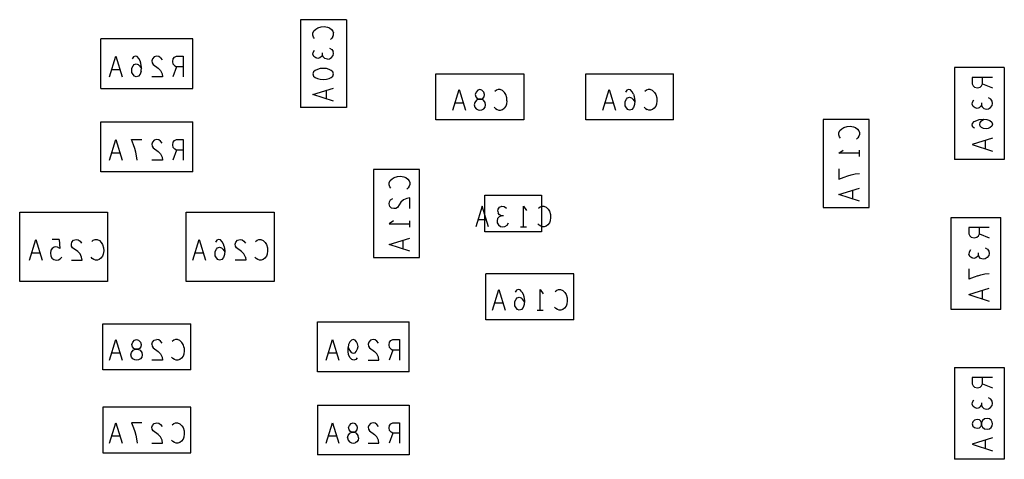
# Model space of a CAD drawing. Extents: x 17.4 to 50.4, y 21.5 to 42.5.
# Tile 8 of 12: x 31.7 to 34.7, y 35 to 36.3. Entities that reach past the tile are written whole.
import ezdxf

# ---------------------------------------------------------------- set-up
doc = ezdxf.new("R2010")
doc.units = 0
doc.layers.add('RVP8-TX_D_bassy_art', color=2, linetype='CONTINUOUS')

msp = doc.modelspace()

# ---------------------------------------------------------------- linework, layer by layer
at = {"layer": 'RVP8-TX_D_bassy_art'}
for points in [[(32.728, 36.278), (32.59, 36.278), (32.59, 36.014)], [(32.632, 36.222), (32.629, 36.226), (32.627, 36.232), (32.627, 36.238), (32.63, 36.245), (32.636, 36.25), (32.642, 36.254), (32.652, 36.257), (32.661, 36.258), (32.671, 36.256), (32.677, 36.254), (32.683, 36.249), (32.687, 36.244), (32.689, 36.239)], [(32.728, 36.278), (32.728, 36.014)], [(32.687, 36.228), (32.684, 36.223), (32.68, 36.219)], [(32.687, 36.228), (32.689, 36.233), (32.689, 36.239)], [(31.991, 36.071), (32.267, 36.071), (32.267, 36.221), (31.991, 36.221)], [(31.991, 36.071), (31.991, 36.221)], [(32.017, 36.106), (32.036, 36.168), (32.055, 36.106)], [(32.112, 36.123), (32.113, 36.134), (32.111, 36.147), (32.109, 36.154), (32.105, 36.161), (32.1, 36.167), (32.094, 36.168), (32.089, 36.166), (32.085, 36.16)], [(32.17, 36.163), (32.165, 36.167), (32.159, 36.168), (32.151, 36.166), (32.146, 36.16), (32.144, 36.154), (32.145, 36.148), (32.148, 36.143), (32.163, 36.132), (32.17, 36.125), (32.175, 36.115)], [(32.207, 36.152), (32.208, 36.16), (32.212, 36.165), (32.218, 36.168), (32.238, 36.168), (32.238, 36.106)], [(32.656, 36.171), (32.653, 36.167), (32.648, 36.163), (32.642, 36.161), (32.636, 36.163), (32.63, 36.167), (32.627, 36.174), (32.628, 36.18), (32.632, 36.187)], [(32.671, 36.159), (32.663, 36.161), (32.658, 36.166), (32.656, 36.171), (32.656, 36.178)], [(32.677, 36.193), (32.684, 36.189), (32.688, 36.183)], [(32.683, 36.164), (32.688, 36.17), (32.689, 36.176), (32.688, 36.183)], [(32.112, 36.123), (32.109, 36.114), (32.104, 36.108), (32.097, 36.106), (32.092, 36.108), (32.088, 36.113), (32.084, 36.119), (32.084, 36.125), (32.084, 36.132), (32.088, 36.139), (32.091, 36.143)], [(32.091, 36.143), (32.097, 36.145), (32.103, 36.143), (32.107, 36.139), (32.113, 36.131)], [(32.17, 36.163), (32.175, 36.157)], [(32.213, 36.139), (32.208, 36.144), (32.207, 36.152)], [(32.238, 36.136), (32.218, 36.136), (32.207, 36.106)], [(32.213, 36.139), (32.218, 36.136)], [(32.671, 36.159), (32.677, 36.16), (32.683, 36.164)], [(32.049, 36.127), (32.024, 36.127)], [(32.176, 36.106), (32.144, 36.106)], [(32.175, 36.115), (32.176, 36.106)], [(32.689, 36.115), (32.687, 36.121), (32.682, 36.125), (32.676, 36.128), (32.668, 36.131), (32.658, 36.131), (32.649, 36.131), (32.641, 36.128), (32.634, 36.125), (32.629, 36.121), (32.627, 36.115), (32.629, 36.108), (32.634, 36.104), (32.641, 36.101), (32.649, 36.099), (32.658, 36.098), (32.668, 36.099)], [(32.682, 36.104), (32.687, 36.108), (32.689, 36.115)], [(33.261, 36.115), (33.261, 35.977), (32.997, 35.977)], [(32.997, 35.977), (32.997, 36.115), (33.261, 36.115)], [(33.447, 35.977), (33.447, 36.115), (33.711, 36.115)], [(33.711, 35.977), (33.711, 36.115)], [(34.704, 36.134), (34.704, 35.858), (34.554, 35.858)], [(34.704, 36.134), (34.554, 36.134), (34.554, 35.858)], [(32.668, 36.099), (32.676, 36.101), (32.682, 36.104)], [(34.669, 36.104), (34.607, 36.104), (34.607, 36.085), (34.61, 36.079), (34.614, 36.075), (34.623, 36.073)], [(34.623, 36.073), (34.631, 36.075), (34.636, 36.079), (34.639, 36.085), (34.669, 36.073)], [(34.639, 36.085), (34.639, 36.104)], [(32.627, 36.053), (32.689, 36.072)], [(32.689, 36.033), (32.627, 36.053)], [(32.668, 36.04), (32.668, 36.065)], [(33.048, 36.006), (33.067, 36.068)], [(33.067, 36.068), (33.086, 36.006)], [(33.203, 36.059), (33.197, 36.065), (33.19, 36.068), (33.184, 36.068), (33.179, 36.066), (33.174, 36.062)], [(33.21, 36.034), (33.21, 36.043), (33.207, 36.053), (33.203, 36.059)], [(33.498, 36.006), (33.517, 36.068), (33.536, 36.006)], [(33.59, 36.054), (33.592, 36.047), (33.594, 36.034), (33.593, 36.023), (33.59, 36.014), (33.585, 36.008), (33.578, 36.006), (33.573, 36.008), (33.569, 36.013), (33.565, 36.019), (33.565, 36.025), (33.565, 36.032), (33.569, 36.039), (33.572, 36.043), (33.578, 36.045), (33.584, 36.043), (33.588, 36.039), (33.594, 36.031)], [(33.59, 36.054), (33.586, 36.061), (33.581, 36.067), (33.575, 36.068), (33.57, 36.066), (33.566, 36.06)], [(33.653, 36.059), (33.647, 36.065), (33.64, 36.068), (33.634, 36.068), (33.629, 36.066), (33.624, 36.062)], [(33.653, 36.059), (33.657, 36.053), (33.66, 36.043), (33.66, 36.034), (33.659, 36.024), (33.657, 36.018), (33.652, 36.012), (33.647, 36.008), (33.641, 36.006), (33.636, 36.006), (33.631, 36.008)], [(33.08, 36.027), (33.055, 36.027)], [(33.21, 36.034), (33.209, 36.024), (33.207, 36.018), (33.202, 36.012)], [(33.53, 36.027), (33.505, 36.027)], [(34.636, 36.021), (34.633, 36.017), (34.628, 36.013), (34.622, 36.011), (34.616, 36.013), (34.61, 36.017), (34.607, 36.024), (34.608, 36.03), (34.612, 36.037)], [(34.636, 36.028), (34.636, 36.021), (34.638, 36.016), (34.643, 36.011), (34.651, 36.009)], [(34.651, 36.009), (34.657, 36.01), (34.663, 36.014), (34.668, 36.02), (34.669, 36.026), (34.668, 36.033), (34.664, 36.039), (34.657, 36.043)], [(32.728, 36.014), (32.59, 36.014)], [(33.172, 36.015), (33.176, 36.011), (33.181, 36.008), (33.186, 36.006), (33.191, 36.006), (33.197, 36.008), (33.202, 36.012)], [(33.622, 36.015), (33.626, 36.011), (33.631, 36.008)], [(31.991, 35.971), (32.267, 35.971)], [(31.991, 35.821), (31.991, 35.971)], [(32.267, 35.821), (32.267, 35.971)], [(33.711, 35.977), (33.447, 35.977)], [(34.212, 35.922), (34.209, 35.926), (34.207, 35.932), (34.207, 35.938), (34.21, 35.945), (34.216, 35.95), (34.222, 35.954), (34.232, 35.957), (34.241, 35.958), (34.251, 35.956), (34.257, 35.954), (34.263, 35.949), (34.267, 35.944), (34.269, 35.939), (34.269, 35.933), (34.267, 35.928), (34.264, 35.923), (34.26, 35.919)], [(34.609, 35.955), (34.607, 35.961), (34.608, 35.966)], [(34.608, 35.966), (34.613, 35.972), (34.621, 35.975), (34.628, 35.978), (34.641, 35.979), (34.652, 35.978), (34.661, 35.975), (34.667, 35.97), (34.669, 35.964), (34.667, 35.958), (34.662, 35.954), (34.656, 35.951), (34.65, 35.95), (34.642, 35.951), (34.636, 35.954), (34.632, 35.958), (34.63, 35.963), (34.632, 35.969), (34.636, 35.974), (34.643, 35.979)], [(34.614, 35.952), (34.609, 35.955)], [(32.017, 35.856), (32.036, 35.918), (32.055, 35.856)], [(32.1, 35.856), (32.098, 35.869), (32.096, 35.88), (32.093, 35.891), (32.089, 35.902), (32.083, 35.918), (32.114, 35.918)], [(32.175, 35.907), (32.17, 35.913), (32.165, 35.917), (32.159, 35.918), (32.151, 35.916), (32.146, 35.91), (32.144, 35.904), (32.145, 35.898), (32.148, 35.893), (32.163, 35.882), (32.17, 35.875), (32.175, 35.865), (32.176, 35.856), (32.144, 35.856)], [(32.218, 35.886), (32.213, 35.889), (32.208, 35.894), (32.207, 35.902), (32.208, 35.91), (32.212, 35.915), (32.218, 35.918), (32.238, 35.918)], [(32.238, 35.918), (32.238, 35.856)], [(34.669, 35.922), (34.607, 35.903)], [(34.607, 35.903), (34.669, 35.883)], [(34.648, 35.89), (34.648, 35.915)], [(32.049, 35.877), (32.024, 35.877)], [(32.238, 35.886), (32.218, 35.886), (32.207, 35.856)], [(34.269, 35.877), (34.207, 35.877), (34.22, 35.886)], [(34.269, 35.867), (34.269, 35.886)], [(32.267, 35.821), (31.991, 35.821)], [(34.207, 35.83), (34.207, 35.799)], [(34.207, 35.799), (34.223, 35.805), (34.234, 35.809), (34.244, 35.812), (34.256, 35.815), (34.269, 35.816)], [(32.862, 35.772), (32.859, 35.776), (32.857, 35.782), (32.857, 35.788), (32.86, 35.795), (32.866, 35.8), (32.872, 35.804), (32.882, 35.807), (32.891, 35.808), (32.901, 35.806), (32.907, 35.804), (32.913, 35.799), (32.917, 35.794), (32.919, 35.789), (32.919, 35.783), (32.917, 35.778), (32.914, 35.773), (32.91, 35.769)], [(34.207, 35.753), (34.269, 35.772)], [(34.269, 35.733), (34.207, 35.753)], [(34.248, 35.765), (34.248, 35.74)], [(32.919, 35.711), (32.919, 35.743), (32.91, 35.741), (32.9, 35.737), (32.892, 35.73), (32.882, 35.714), (32.877, 35.711), (32.871, 35.711), (32.864, 35.712), (32.859, 35.717), (32.857, 35.725), (32.858, 35.731), (32.861, 35.737), (32.868, 35.741)], [(32.011, 35.7), (32.011, 35.492), (31.747, 35.492)], [(31.747, 35.492), (31.747, 35.7), (32.011, 35.7)], [(32.511, 35.7), (32.511, 35.492), (32.247, 35.492)], [(32.247, 35.492), (32.247, 35.7), (32.511, 35.7)], [(33.136, 35.718), (33.117, 35.656)], [(33.155, 35.656), (33.136, 35.718)], [(33.183, 35.703), (33.184, 35.709), (33.188, 35.715), (33.195, 35.718), (33.202, 35.717), (33.209, 35.712)], [(33.183, 35.703), (33.184, 35.697)], [(33.2, 35.689), (33.193, 35.689), (33.188, 35.692), (33.184, 35.697)], [(33.26, 35.656), (33.26, 35.718), (33.269, 35.705)], [(33.305, 35.712), (33.31, 35.716), (33.315, 35.718), (33.321, 35.718), (33.328, 35.715), (33.334, 35.709), (33.338, 35.703), (33.341, 35.693), (33.341, 35.684), (33.34, 35.674), (33.338, 35.668), (33.333, 35.662), (33.328, 35.658), (33.322, 35.656), (33.317, 35.656), (33.312, 35.658), (33.307, 35.661), (33.303, 35.665)], [(32.87, 35.674), (32.857, 35.665)], [(32.857, 35.665), (32.919, 35.665)], [(32.919, 35.655), (32.919, 35.674)], [(33.149, 35.677), (33.124, 35.677)], [(33.188, 35.687), (33.182, 35.681), (33.181, 35.674), (33.181, 35.668), (33.185, 35.662), (33.191, 35.657)], [(33.188, 35.687), (33.193, 35.689)], [(33.191, 35.657), (33.197, 35.656), (33.204, 35.657), (33.211, 35.661), (33.215, 35.668)], [(34.544, 35.684), (34.694, 35.684)], [(34.544, 35.408), (34.544, 35.684)], [(34.694, 35.408), (34.694, 35.684)], [(33.251, 35.656), (33.269, 35.656)], [(34.659, 35.654), (34.597, 35.654)], [(34.597, 35.654), (34.597, 35.635), (34.6, 35.629)], [(34.6, 35.629), (34.604, 35.625), (34.613, 35.623), (34.621, 35.625), (34.626, 35.629), (34.629, 35.635), (34.659, 35.623)], [(34.629, 35.635), (34.629, 35.654)], [(31.776, 35.556), (31.795, 35.618)], [(31.795, 35.618), (31.814, 35.556)], [(31.866, 35.618), (31.868, 35.591), (31.861, 35.595), (31.856, 35.596), (31.851, 35.595), (31.845, 35.591), (31.841, 35.586), (31.84, 35.577), (31.841, 35.569), (31.844, 35.562), (31.85, 35.558), (31.857, 35.556), (31.864, 35.557), (31.869, 35.56), (31.874, 35.565)], [(31.866, 35.618), (31.845, 35.618)], [(31.903, 35.556), (31.935, 35.556), (31.933, 35.565), (31.929, 35.575), (31.922, 35.582), (31.906, 35.593), (31.903, 35.598), (31.903, 35.604), (31.904, 35.61), (31.909, 35.616), (31.917, 35.618), (31.923, 35.617), (31.929, 35.613), (31.933, 35.607)], [(31.964, 35.612), (31.968, 35.616), (31.974, 35.618), (31.98, 35.618), (31.987, 35.615), (31.992, 35.609), (31.996, 35.603), (31.999, 35.593), (32, 35.584), (31.998, 35.574), (31.996, 35.568), (31.991, 35.562), (31.986, 35.558), (31.981, 35.556), (31.975, 35.556), (31.97, 35.558), (31.965, 35.561), (31.962, 35.565)], [(32.267, 35.556), (32.286, 35.618), (32.305, 35.556)], [(32.361, 35.597), (32.359, 35.604), (32.355, 35.611), (32.35, 35.617), (32.344, 35.618), (32.339, 35.616), (32.335, 35.61)], [(32.425, 35.565), (32.42, 35.575), (32.413, 35.582), (32.398, 35.593), (32.395, 35.598), (32.394, 35.604), (32.396, 35.61), (32.401, 35.616), (32.409, 35.618), (32.415, 35.617), (32.42, 35.613), (32.425, 35.607)], [(32.471, 35.618), (32.478, 35.615), (32.484, 35.609), (32.488, 35.603), (32.491, 35.593), (32.491, 35.584), (32.49, 35.574), (32.488, 35.568), (32.483, 35.562), (32.478, 35.558), (32.472, 35.556), (32.467, 35.556), (32.462, 35.558), (32.457, 35.561), (32.453, 35.565)], [(32.455, 35.612), (32.46, 35.616), (32.465, 35.618), (32.471, 35.618)], [(32.857, 35.603), (32.919, 35.622)], [(32.919, 35.583), (32.857, 35.603)], [(32.898, 35.615), (32.898, 35.59)], [(31.807, 35.577), (31.782, 35.577)], [(32.299, 35.577), (32.274, 35.577)], [(32.361, 35.597), (32.363, 35.584), (32.362, 35.573), (32.359, 35.564), (32.354, 35.558), (32.347, 35.556), (32.342, 35.558), (32.338, 35.563), (32.334, 35.569), (32.334, 35.575), (32.334, 35.582), (32.338, 35.589), (32.341, 35.593), (32.347, 35.595), (32.353, 35.593), (32.357, 35.589), (32.363, 35.581)], [(34.602, 35.587), (34.598, 35.58), (34.597, 35.574)], [(34.626, 35.571), (34.623, 35.567), (34.618, 35.563), (34.612, 35.561), (34.606, 35.563), (34.6, 35.567), (34.597, 35.574)], [(34.647, 35.593), (34.654, 35.589), (34.658, 35.583), (34.659, 35.576), (34.658, 35.57), (34.653, 35.564), (34.647, 35.56), (34.641, 35.559), (34.633, 35.561), (34.628, 35.566), (34.626, 35.571), (34.626, 35.578)], [(32.425, 35.565), (32.426, 35.556), (32.394, 35.556)], [(33.411, 35.515), (33.147, 35.515)], [(33.147, 35.377), (33.147, 35.515)], [(33.411, 35.377), (33.411, 35.515)], [(34.597, 35.53), (34.597, 35.499)], [(34.624, 35.509), (34.634, 35.512), (34.646, 35.515), (34.659, 35.516)], [(34.624, 35.509), (34.613, 35.505), (34.597, 35.499)], [(33.167, 35.406), (33.186, 35.468), (33.205, 35.406)], [(33.255, 35.461), (33.25, 35.467), (33.244, 35.468), (33.239, 35.466), (33.235, 35.46)], [(33.255, 35.461), (33.259, 35.454), (33.261, 35.447), (33.263, 35.434), (33.262, 35.423), (33.259, 35.414)], [(33.31, 35.406), (33.31, 35.468), (33.319, 35.455)], [(33.355, 35.462), (33.36, 35.466), (33.365, 35.468), (33.371, 35.468), (33.378, 35.465), (33.384, 35.459), (33.388, 35.453), (33.391, 35.443), (33.391, 35.434), (33.39, 35.424), (33.388, 35.418), (33.383, 35.412), (33.378, 35.408), (33.372, 35.406), (33.367, 35.406), (33.362, 35.408), (33.357, 35.411), (33.353, 35.415)], [(34.597, 35.453), (34.659, 35.472)], [(34.638, 35.465), (34.638, 35.44)], [(33.199, 35.427), (33.174, 35.427)], [(33.259, 35.414), (33.254, 35.408), (33.247, 35.406), (33.242, 35.408), (33.238, 35.413), (33.234, 35.419), (33.234, 35.425), (33.234, 35.432), (33.238, 35.439), (33.241, 35.443), (33.247, 35.445), (33.253, 35.443), (33.257, 35.439)], [(33.263, 35.431), (33.257, 35.439)], [(34.597, 35.453), (34.659, 35.433)], [(33.301, 35.406), (33.319, 35.406)], [(34.694, 35.408), (34.544, 35.408)], [(32.641, 35.371), (32.917, 35.371)], [(32.641, 35.221), (32.641, 35.371)], [(32.917, 35.221), (32.917, 35.371)], [(33.411, 35.377), (33.147, 35.377)], [(31.997, 35.365), (32.261, 35.365)], [(31.997, 35.227), (31.997, 35.365)], [(32.261, 35.227), (32.261, 35.365)], [(32.017, 35.256), (32.036, 35.318)], [(32.036, 35.318), (32.055, 35.256)], [(32.144, 35.304), (32.146, 35.31), (32.151, 35.316), (32.159, 35.318)], [(32.175, 35.307), (32.17, 35.313), (32.165, 35.317), (32.159, 35.318)], [(32.241, 35.293), (32.238, 35.303), (32.234, 35.309), (32.228, 35.315), (32.221, 35.318), (32.215, 35.318), (32.21, 35.316), (32.205, 35.312)], [(32.667, 35.256), (32.686, 35.318), (32.705, 35.256)], [(32.796, 35.31), (32.794, 35.304), (32.795, 35.298), (32.798, 35.293), (32.813, 35.282)], [(32.825, 35.307), (32.82, 35.313), (32.815, 35.317), (32.809, 35.318), (32.801, 35.316), (32.796, 35.31)], [(32.863, 35.289), (32.858, 35.294), (32.857, 35.302), (32.858, 35.31), (32.862, 35.315), (32.868, 35.318), (32.888, 35.318)], [(32.888, 35.318), (32.888, 35.256)], [(32.144, 35.304), (32.145, 35.298), (32.148, 35.293), (32.163, 35.282), (32.17, 35.275)], [(32.241, 35.293), (32.241, 35.284), (32.24, 35.274), (32.238, 35.268), (32.233, 35.262), (32.228, 35.258), (32.222, 35.256), (32.217, 35.256), (32.212, 35.258), (32.207, 35.261), (32.203, 35.265)], [(32.761, 35.263), (32.756, 35.258), (32.75, 35.256), (32.744, 35.258), (32.738, 35.264), (32.734, 35.273), (32.733, 35.282), (32.733, 35.294)], [(32.826, 35.256), (32.825, 35.265), (32.82, 35.275), (32.813, 35.282)], [(32.888, 35.286), (32.868, 35.286), (32.857, 35.256)], [(32.863, 35.289), (32.868, 35.286)], [(32.049, 35.277), (32.024, 35.277)], [(32.17, 35.275), (32.175, 35.265), (32.176, 35.256), (32.144, 35.256)], [(32.699, 35.277), (32.674, 35.277)], [(32.794, 35.256), (32.826, 35.256)], [(32.261, 35.227), (31.997, 35.227)], [(32.917, 35.221), (32.641, 35.221)], [(34.704, 35.234), (34.704, 34.958), (34.554, 34.958)], [(34.554, 35.234), (34.704, 35.234)], [(34.554, 35.234), (34.554, 34.958)], [(34.669, 35.204), (34.607, 35.204), (34.607, 35.185), (34.61, 35.179), (34.614, 35.175), (34.623, 35.173)], [(34.639, 35.185), (34.639, 35.204)], [(34.623, 35.173), (34.631, 35.175), (34.636, 35.179), (34.639, 35.185), (34.669, 35.173)], [(34.633, 35.117), (34.628, 35.113), (34.622, 35.111), (34.616, 35.113), (34.61, 35.117), (34.607, 35.124), (34.608, 35.13), (34.612, 35.137)], [(34.643, 35.111), (34.651, 35.109), (34.657, 35.11), (34.663, 35.114), (34.668, 35.12), (34.669, 35.126), (34.668, 35.133), (34.664, 35.139), (34.657, 35.143)], [(31.997, 34.977), (32.261, 34.977), (32.261, 35.115)], [(32.261, 35.115), (31.997, 35.115), (31.997, 34.977)], [(32.641, 35.121), (32.917, 35.121)], [(32.641, 35.121), (32.641, 34.971)], [(32.917, 35.121), (32.917, 34.971)], [(34.633, 35.117), (34.636, 35.121)], [(34.636, 35.128), (34.636, 35.121), (34.638, 35.116), (34.643, 35.111)], [(32.017, 35.006), (32.036, 35.068), (32.055, 35.006)], [(32.114, 35.068), (32.083, 35.068), (32.089, 35.052)], [(32.089, 35.052), (32.093, 35.041), (32.096, 35.03), (32.098, 35.019), (32.1, 35.006)], [(32.144, 35.006), (32.176, 35.006), (32.175, 35.015), (32.17, 35.025), (32.163, 35.032), (32.148, 35.043), (32.145, 35.048), (32.144, 35.054), (32.146, 35.06), (32.151, 35.066), (32.159, 35.068), (32.165, 35.067), (32.17, 35.063), (32.175, 35.057)], [(32.228, 35.065), (32.234, 35.059), (32.238, 35.053), (32.241, 35.043), (32.241, 35.034), (32.24, 35.024), (32.238, 35.018), (32.233, 35.012), (32.228, 35.008), (32.222, 35.006), (32.217, 35.006), (32.212, 35.008), (32.207, 35.011), (32.203, 35.015)], [(32.205, 35.062), (32.21, 35.066), (32.215, 35.068), (32.221, 35.068), (32.228, 35.065)], [(32.667, 35.006), (32.686, 35.068), (32.705, 35.006)], [(32.757, 35.041), (32.752, 35.039), (32.744, 35.039), (32.74, 35.041), (32.736, 35.046), (32.734, 35.053), (32.737, 35.06), (32.742, 35.066), (32.748, 35.068), (32.754, 35.066)], [(32.761, 35.046), (32.762, 35.053), (32.76, 35.06), (32.754, 35.066)], [(32.757, 35.041), (32.761, 35.046)], [(32.796, 35.06), (32.794, 35.054), (32.795, 35.048), (32.798, 35.043), (32.813, 35.032)], [(32.825, 35.057), (32.82, 35.063), (32.815, 35.067), (32.809, 35.068), (32.801, 35.066), (32.796, 35.06)], [(32.857, 35.052), (32.858, 35.06), (32.862, 35.065), (32.868, 35.068), (32.888, 35.068), (32.888, 35.006)], [(32.868, 35.036), (32.863, 35.039), (32.858, 35.044), (32.857, 35.052)], [(32.049, 35.027), (32.024, 35.027)], [(32.699, 35.027), (32.674, 35.027)], [(32.731, 35.022), (32.733, 35.029), (32.738, 35.036), (32.744, 35.039), (32.752, 35.039), (32.759, 35.036)], [(32.731, 35.022), (32.733, 35.015), (32.737, 35.01), (32.743, 35.007), (32.748, 35.006), (32.754, 35.007)], [(32.765, 35.022), (32.764, 35.015), (32.76, 35.01), (32.754, 35.007)], [(32.765, 35.022), (32.764, 35.029), (32.759, 35.036)], [(32.794, 35.006), (32.826, 35.006), (32.825, 35.015), (32.82, 35.025), (32.813, 35.032)], [(32.888, 35.036), (32.868, 35.036), (32.857, 35.006)], [(34.669, 35.022), (34.607, 35.003)], [(34.648, 34.99), (34.648, 35.015)], [(34.607, 35.003), (34.669, 34.983)], [(32.917, 34.971), (32.641, 34.971)]]:
    msp.add_lwpolyline(points, dxfattribs=at)
for points in [[(33.114, 36.015), (33.118, 36.01), (33.124, 36.007), (33.129, 36.006), (33.135, 36.007), (33.141, 36.01), (33.145, 36.015), (33.146, 36.022), (33.145, 36.029), (33.14, 36.036), (33.133, 36.039), (33.138, 36.041), (33.142, 36.046), (33.143, 36.053), (33.141, 36.06), (33.135, 36.066), (33.129, 36.068), (33.123, 36.066), (33.118, 36.06), (33.115, 36.053), (33.117, 36.046), (33.121, 36.041), (33.125, 36.039), (33.133, 36.039), (33.125, 36.039), (33.119, 36.036), (33.114, 36.029), (33.112, 36.022), (33.114, 36.015)], [(34.16, 35.714), (34.298, 35.714), (34.298, 35.978), (34.16, 35.978), (34.16, 35.714)], [(32.81, 35.564), (32.948, 35.564), (32.948, 35.828), (32.81, 35.828), (32.81, 35.564)], [(33.144, 35.751), (33.314, 35.751), (33.314, 35.641), (33.144, 35.641), (33.144, 35.751)], [(32.084, 35.303), (32.087, 35.31), (32.092, 35.316), (32.098, 35.318), (32.104, 35.316), (32.11, 35.31), (32.112, 35.303), (32.111, 35.296), (32.107, 35.291), (32.102, 35.289), (32.109, 35.286), (32.114, 35.279), (32.115, 35.272), (32.114, 35.265), (32.11, 35.26), (32.104, 35.257), (32.098, 35.256), (32.093, 35.257), (32.087, 35.26), (32.083, 35.265), (32.081, 35.272), (32.083, 35.279), (32.088, 35.286), (32.094, 35.289), (32.102, 35.289), (32.094, 35.289), (32.09, 35.291), (32.086, 35.296), (32.084, 35.303)], [(32.762, 35.29), (32.764, 35.297), (32.762, 35.305), (32.759, 35.311), (32.754, 35.316), (32.748, 35.318), (32.743, 35.316), (32.738, 35.311), (32.734, 35.303), (32.733, 35.294), (32.738, 35.285), (32.742, 35.279), (32.748, 35.277), (32.754, 35.278), (32.758, 35.282), (32.762, 35.29)], [(34.636, 35.061), (34.636, 35.068), (34.634, 35.073), (34.629, 35.077), (34.622, 35.078), (34.614, 35.076), (34.609, 35.071), (34.607, 35.065), (34.609, 35.058), (34.614, 35.053), (34.622, 35.051), (34.629, 35.052), (34.634, 35.056), (34.636, 35.061)], [(34.645, 35.049), (34.653, 35.048), (34.66, 35.049), (34.665, 35.053), (34.668, 35.059), (34.669, 35.065), (34.668, 35.07), (34.665, 35.076), (34.66, 35.08), (34.653, 35.081), (34.645, 35.08), (34.639, 35.075), (34.636, 35.068), (34.636, 35.061), (34.639, 35.054), (34.645, 35.049)]]:
    msp.add_lwpolyline(points, close=True, dxfattribs=at)

doc.saveas('drawing.dxf')
